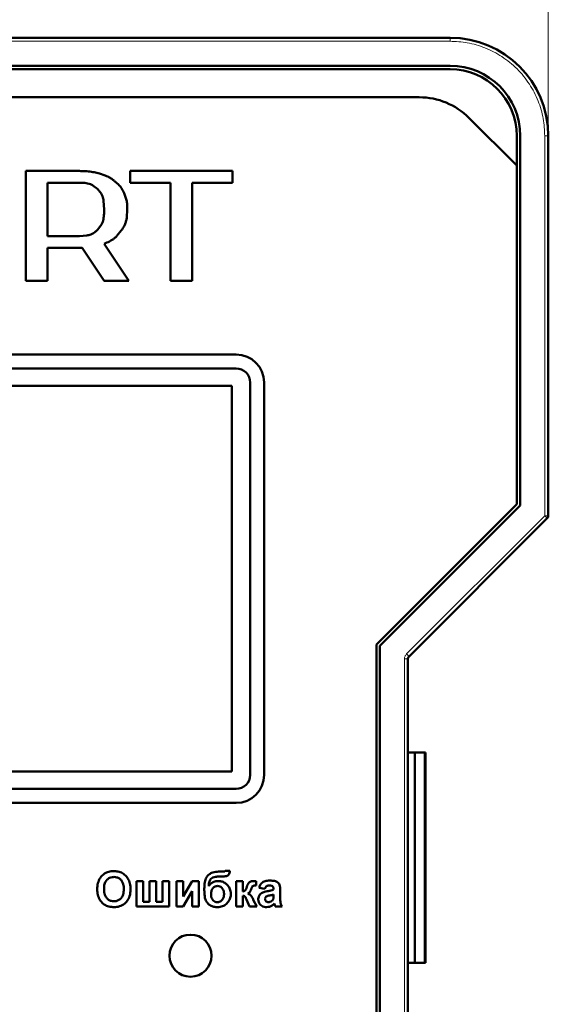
# Model space of a CAD drawing. Header units: millimetres. Extents: x 0 to 210, y 0 to 297.
# Tile 5 of 7: x 101 to 139, y 168 to 239. Entities that reach past the tile are written whole.
import ezdxf

# ---------------------------------------------------------------- set-up
doc = ezdxf.new("R2010")
doc.units = ezdxf.units.MM
doc.styles.add('SLDTEXTSTYLE0', font='TXT', dxfattribs={"width": 0.7, "bigfont": 'bigfont'})
doc.styles.add('SLDTEXTSTYLE1', font='TXT', dxfattribs={"width": 0.7})
doc.dimstyles.new('SLDDIMSTYLE0', dxfattribs={"dimtxt": 5, "dimasz": 5, "dimexe": 0, "dimexo": 0.0625, "dimgap": 1.25, "dimtad": 2, "dimdec": 1, "dimrnd": 1e-09, "dimzin": 12, "dimdsep": 46, "dimtxsty": 'SLDTEXTSTYLE1', "dimsah": 1, "dimcen": 0.09, "dimadec": 0, "dimazin": 3, "dimtfac": 1, "dimtdec": 3, "dimtofl": 0, "dimtmove": 0, "dimatfit": 3, "dimfxl": 0, "dimfrac": 2, "dimtolj": 1, "dimtzin": 12, "dimarcsym": 0})

# ---------------------------------------------------------------- blocks, each defined once
blk = doc.blocks.new('_D')
at = {"color": 7, "linetype": 'Continuous', "lineweight": 0}
for p, q in [((43.765, 230.329), (43.765, 256.32)), ((138.765, 230.329), (138.765, 256.32)), ((43.765, 255.32), (138.765, 255.32))]:
    blk.add_line(p, q, dxfattribs=at)
at = {"color": 7, "linetype": 'Continuous', "lineweight": 18}
for points in [[(43.765, 255.32), (48.765, 254.55), (48.765, 256.089)], [(138.765, 255.32), (133.765, 256.089), (133.765, 254.55)]]:
    blk.add_solid(points, dxfattribs=at)
at = {"color": 7, "linetype": 'Continuous', "lineweight": 18, "insert": (89.311, 261.765), "char_height": 5, "attachment_point": 1, "style": 'SLDTEXTSTYLE0'}
blk.add_mtext('Ш', dxfattribs=at)

msp = doc.modelspace()

# ---------------------------------------------------------------- linework, layer by layer
at = {"color": 7, "linetype": 'Continuous', "lineweight": 50}
for p, q in [((131.765, 237.319), (50.765, 237.319)), ((50.765, 235.319), (131.765, 235.319)), ((131.765, 235.069), (50.765, 235.069)), ((52.958, 233.069), (129.573, 233.069)), ((133.109, 231.605), (136.515, 228.198)), ((136.515, 228.198), (136.515, 230.319)), ((136.765, 230.319), (136.765, 203.931)), ((138.765, 203.206), (138.765, 230.319)), ((101.516, 227.811), (101.516, 219.978)), ((105.35, 227.811), (101.516, 227.811)), ((107.188, 227.489), (106.782, 227.627)), ((116.265, 227.811), (108.971, 227.811)), ((108.971, 227.811), (108.971, 226.972)), ((116.265, 226.972), (116.265, 227.811)), ((136.515, 204.034), (136.515, 228.198)), ((103.06, 226.972), (105.35, 226.972)), ((103.06, 223.167), (103.06, 226.972)), ((108.127, 226.841), (107.852, 227.089)), ((108.971, 226.972), (111.846, 226.972)), ((111.846, 226.972), (111.846, 219.978)), ((113.391, 226.972), (116.265, 226.972)), ((113.391, 219.978), (113.391, 226.972)), ((106.312, 226.778), (106.649, 226.507)), ((108.66, 225.877), (108.524, 226.228)), ((107.069, 225.676), (107.107, 225.07)), ((108.723, 224.496), (108.758, 225.07)), ((106.917, 223.983), (106.649, 223.631)), ((108.017, 223.173), (108.332, 223.559)), ((105.35, 223.167), (103.06, 223.167)), ((105.879, 223.206), (105.35, 223.167)), ((103.06, 219.978), (103.06, 222.328)), ((103.06, 222.328), (105.542, 222.328)), ((105.542, 222.328), (107.107, 219.978)), ((108.865, 219.978), (107.107, 222.618)), ((101.516, 219.978), (103.06, 219.978)), ((107.107, 219.978), (108.865, 219.978)), ((111.846, 219.978), (113.391, 219.978)), ((116.515, 214.719), (66.015, 214.719)), ((66.015, 213.719), (116.515, 213.719)), ((116.215, 212.469), (66.315, 212.469)), ((116.215, 184.969), (116.215, 212.469)), ((117.515, 212.719), (117.515, 184.719)), ((118.515, 184.719), (118.515, 212.719)), ((126.515, 194.034), (136.515, 204.034)), ((136.765, 203.931), (126.765, 193.931)), ((128.839, 193.175), (138.692, 203.029)), ((126.515, 163.605), (126.515, 194.034)), ((126.765, 193.931), (126.765, 163.708)), ((128.765, 164.64), (128.765, 192.999)), ((129.265, 186.319), (128.765, 186.319)), ((129.265, 171.319), (129.265, 186.319)), ((129.91, 186.319), (129.265, 186.319)), ((130.01, 186.319), (129.91, 186.319)), ((130.01, 171.319), (130.01, 186.319)), ((66.315, 184.969), (116.215, 184.969)), ((116.515, 183.719), (66.015, 183.719)), ((66.015, 182.719), (116.515, 182.719)), ((115.612, 177.819), (115.362, 177.819)), ((116.073, 177.883), (115.752, 177.883)), ((109.406, 177.146), (109.406, 175.319)), ((109.887, 177.146), (109.406, 177.146)), ((109.887, 175.672), (109.887, 177.146)), ((110.816, 177.146), (110.336, 177.146)), ((110.336, 177.146), (110.336, 175.672)), ((110.816, 175.672), (110.816, 177.146)), ((111.746, 177.146), (111.265, 177.146)), ((111.265, 177.146), (111.265, 175.672)), ((111.746, 175.319), (111.746, 177.146)), ((112.259, 177.146), (112.259, 175.319)), ((112.739, 177.146), (112.259, 177.146)), ((112.739, 176.044), (112.739, 177.146)), ((113.38, 177.146), (112.739, 176.044)), ((113.861, 177.146), (113.38, 177.146)), ((113.861, 175.319), (113.861, 177.146)), ((115.294, 177.467), (115.358, 177.467)), ((117.002, 177.146), (116.521, 177.146)), ((116.521, 177.146), (116.521, 175.319)), ((117.002, 176.409), (117.002, 177.146)), ((117.934, 176.826), (117.932, 177.138)), ((112.739, 175.319), (113.38, 176.423)), ((113.38, 176.423), (113.38, 175.319)), ((118.156, 176.666), (118.573, 176.601)), ((119.182, 176.583), (119.182, 176.537)), ((119.662, 175.917), (119.662, 176.478)), ((110.336, 175.672), (109.887, 175.672)), ((111.265, 175.672), (110.816, 175.672)), ((117.002, 175.319), (117.002, 176.089)), ((117.252, 175.841), (117.459, 175.319)), ((117.996, 175.319), (117.74, 175.815)), ((119.182, 176.185), (119.182, 176.094)), ((109.406, 175.319), (111.746, 175.319)), ((112.259, 175.319), (112.739, 175.319)), ((113.38, 175.319), (113.861, 175.319)), ((116.521, 175.319), (117.002, 175.319)), ((117.459, 175.319), (117.996, 175.319)), ((119.31, 175.319), (119.791, 175.319)), ((128.765, 171.319), (129.265, 171.319)), ((129.265, 171.319), (129.91, 171.319)), ((129.91, 171.319), (130.01, 171.319))]:
    msp.add_line(p, q, dxfattribs=at)
at = {"color": 9, "linetype": 'Continuous', "lineweight": 18}
for p, q in [((131.765, 237.069), (50.765, 237.069)), ((131.765, 237.069), (131.765, 237.319)), ((138.515, 203.206), (138.515, 230.319)), ((138.515, 230.319), (138.765, 230.319)), ((128.662, 193.352), (138.515, 203.206)), ((138.515, 203.206), (138.765, 203.206)), ((138.692, 203.029), (138.515, 203.206)), ((128.662, 193.352), (128.839, 193.175)), ((128.515, 164.64), (128.515, 192.999)), ((128.515, 192.999), (128.765, 192.999)), ((129.91, 186.319), (129.91, 171.319))]:
    msp.add_line(p, q, dxfattribs=at)
at = {"color": 7, "linetype": 'Continuous', "lineweight": 50}
msp.add_circle((113.265, 171.819), 1.5, dxfattribs=at)
for centre, radius, start, end in [((131.765, 230.319), 7, 0, 90), ((131.765, 230.319), 5, 0, 90), ((131.765, 230.319), 4.75, 0, 90), ((129.573, 228.069), 5, 45, 90), ((116.515, 212.719), 2, 0, 90), ((116.515, 212.719), 1, 0, 90), ((138.515, 203.206), 0.25, 315, 0), ((129.015, 192.999), 0.25, 135, 180), ((116.515, 184.719), 2, 270, 0), ((116.515, 184.719), 1, 270, 0)]:
    msp.add_arc(centre, radius, start, end, dxfattribs=at)
at = {"color": 9, "linetype": 'Continuous', "lineweight": 18}
msp.add_open_spline([(138.515, 230.319), (138.494, 230.731), (138.448, 231.579), (138.073, 232.837), (137.45, 234.047), (136.572, 235.126), (135.493, 236.004), (134.283, 236.627), (133.025, 237.002), (132.177, 237.047), (131.765, 237.069)], degree=3, knots=[0, 0, 0, 0, 0.116516, 0.240011, 0.368641, 0.5, 0.631359, 0.759989, 0.883484, 1, 1, 1, 1], dxfattribs=at)
at = {"color": 7, "linetype": 'Continuous', "lineweight": 50}
for points, knots in [([(106.782, 227.627), (106.718, 227.644), (106.525, 227.697), (106.189, 227.759), (105.774, 227.804), (105.492, 227.808), (105.35, 227.811)], [0, 0, 0, 0, 0.138078, 0.414432, 0.706396, 1, 1, 1, 1]), ([(105.35, 226.972), (105.416, 226.971), (105.612, 226.969), (105.874, 226.946), (106.132, 226.88), (106.252, 226.813), (106.312, 226.778)], [0, 0, 0, 0, 0.20109, 0.588729, 0.790872, 1, 1, 1, 1]), ([(107.852, 227.089), (107.8, 227.131), (107.695, 227.213), (107.533, 227.324), (107.364, 227.418), (107.247, 227.465), (107.188, 227.489)], [0, 0, 0, 0, 0.256997, 0.514093, 0.755932, 1, 1, 1, 1]), ([(106.649, 226.507), (106.695, 226.459), (106.833, 226.312), (107.005, 226.037), (107.049, 225.79), (107.069, 225.676)], [0, 0, 0, 0, 0.211071, 0.637362, 1, 1, 1, 1]), ([(108.524, 226.228), (108.495, 226.288), (108.438, 226.409), (108.345, 226.573), (108.242, 226.719), (108.166, 226.801), (108.127, 226.841)], [0, 0, 0, 0, 0.272354, 0.544847, 0.771067, 1, 1, 1, 1]), ([(108.758, 225.07), (108.757, 225.136), (108.756, 225.305), (108.74, 225.578), (108.687, 225.776), (108.66, 225.877)], [0, 0, 0, 0, 0.245158, 0.619289, 1, 1, 1, 1]), ([(107.107, 225.07), (107.106, 225.003), (107.105, 224.803), (107.084, 224.469), (107.017, 224.166), (106.934, 224.016), (106.917, 223.983)], [0, 0, 0, 0, 0.179524, 0.538938, 0.900842, 1, 1, 1, 1]), ([(108.332, 223.559), (108.369, 223.614), (108.474, 223.769), (108.598, 224.003), (108.687, 224.266), (108.711, 224.419), (108.723, 224.496)], [0, 0, 0, 0, 0.194952, 0.547581, 0.771599, 1, 1, 1, 1]), ([(106.649, 223.631), (106.601, 223.585), (106.457, 223.445), (106.203, 223.271), (105.975, 223.225), (105.879, 223.206)], [0, 0, 0, 0, 0.223541, 0.674932, 1, 1, 1, 1]), ([(107.107, 222.618), (107.168, 222.644), (107.362, 222.725), (107.616, 222.851), (107.858, 223.016), (107.964, 223.12), (108.017, 223.173)], [0, 0, 0, 0, 0.186242, 0.585958, 0.791213, 1, 1, 1, 1]), ([(107.273, 177.753), (107.214, 177.723), (107.05, 177.638), (106.86, 177.44), (106.768, 177.263), (106.729, 177.19)], [0, 0, 0, 0, 0.251318, 0.689493, 1, 1, 1, 1]), ([(107.8, 177.851), (107.733, 177.849), (107.611, 177.845), (107.433, 177.813), (107.327, 177.773), (107.273, 177.753)], [0, 0, 0, 0, 0.371392, 0.682855, 1, 1, 1, 1]), ([(108.989, 176.566), (108.988, 176.633), (108.983, 176.834), (108.912, 177.154), (108.717, 177.487), (108.43, 177.721), (108.108, 177.837), (107.894, 177.847), (107.8, 177.851)], [0, 0, 0, 0, 0.101299, 0.305586, 0.491044, 0.676784, 0.856818, 1, 1, 1, 1]), ([(115.362, 177.819), (115.295, 177.818), (115.094, 177.813), (114.811, 177.76), (114.547, 177.61), (114.372, 177.382), (114.262, 177.034), (114.252, 176.758), (114.246, 176.598)], [0, 0, 0, 0, 0.1040237, 0.3137871, 0.4410688, 0.5690878, 0.7513955, 1, 1, 1, 1]), ([(115.453, 177.465), (115.52, 177.466), (115.646, 177.469), (115.804, 177.493), (115.924, 177.536), (116.001, 177.619), (116.054, 177.738), (116.066, 177.832), (116.073, 177.883)], [0, 0, 0, 0, 0.2323457, 0.4398215, 0.5537147, 0.6698962, 0.8209881, 1, 1, 1, 1]), ([(115.752, 177.883), (115.743, 177.871), (115.724, 177.845), (115.673, 177.823), (115.635, 177.821), (115.612, 177.819)], [0, 0, 0, 0, 0.291708, 0.588179, 1, 1, 1, 1]), ([(106.729, 177.19), (106.706, 177.127), (106.657, 176.995), (106.624, 176.779), (106.62, 176.63), (106.618, 176.554)], [0, 0, 0, 0, 0.308697, 0.651631, 1, 1, 1, 1]), ([(107.098, 176.571), (107.1, 176.638), (107.105, 176.806), (107.164, 177.045), (107.307, 177.253), (107.486, 177.38), (107.662, 177.43), (107.769, 177.433), (107.806, 177.435)], [0, 0, 0, 0, 0.158617, 0.400864, 0.573059, 0.745486, 0.912985, 1, 1, 1, 1]), ([(107.806, 177.435), (107.873, 177.431), (108.008, 177.422), (108.2, 177.338), (108.356, 177.194), (108.475, 176.963), (108.506, 176.748), (108.508, 176.605), (108.509, 176.578)], [0, 0, 0, 0, 0.1602922, 0.3219224, 0.4907614, 0.6575692, 0.9338827, 1, 1, 1, 1]), ([(114.566, 176.775), (114.569, 176.841), (114.574, 176.975), (114.616, 177.16), (114.715, 177.306), (114.857, 177.412), (115.06, 177.46), (115.211, 177.464), (115.294, 177.467)], [0, 0, 0, 0, 0.170833, 0.342689, 0.477544, 0.612291, 0.788474, 1, 1, 1, 1]), ([(115.26, 177.146), (115.194, 177.143), (115.041, 177.136), (114.813, 177.052), (114.652, 176.911), (114.587, 176.807), (114.566, 176.775)], [0, 0, 0, 0, 0.242715, 0.554839, 0.860812, 1, 1, 1, 1]), ([(116.137, 176.22), (116.133, 176.287), (116.124, 176.454), (116.019, 176.709), (115.831, 176.938), (115.592, 177.098), (115.392, 177.143), (115.281, 177.146), (115.26, 177.146)], [0, 0, 0, 0, 0.1423, 0.354009, 0.573292, 0.764241, 0.955763, 1, 1, 1, 1]), ([(115.358, 177.467), (115.366, 177.467), (115.381, 177.466), (115.413, 177.466), (115.437, 177.465), (115.453, 177.465)], [0, 0, 0, 0, 0.2500042, 0.5000093, 1, 1, 1, 1]), ([(117.473, 177.073), (117.449, 177.05), (117.398, 177.002), (117.335, 176.886), (117.301, 176.795), (117.28, 176.737)], [0, 0, 0, 0, 0.256986, 0.528182, 1, 1, 1, 1]), ([(117.749, 177.146), (117.716, 177.145), (117.656, 177.143), (117.561, 177.122), (117.506, 177.091), (117.473, 177.073)], [0, 0, 0, 0, 0.345727, 0.621036, 1, 1, 1, 1]), ([(117.932, 177.138), (117.915, 177.139), (117.882, 177.141), (117.821, 177.145), (117.777, 177.146), (117.749, 177.146)], [0, 0, 0, 0, 0.273959, 0.547919, 1, 1, 1, 1]), ([(118.92, 177.178), (118.854, 177.176), (118.692, 177.171), (118.467, 177.113), (118.284, 176.958), (118.198, 176.804), (118.166, 176.698), (118.156, 176.666)], [0, 0, 0, 0, 0.199112, 0.484676, 0.670105, 0.89787, 1, 1, 1, 1]), ([(119.662, 176.478), (119.661, 176.545), (119.658, 176.678), (119.634, 176.86), (119.541, 177.006), (119.408, 177.1), (119.195, 177.173), (119.029, 177.176), (118.92, 177.178)], [0, 0, 0, 0, 0.166246, 0.33334, 0.447204, 0.586985, 0.732154, 1, 1, 1, 1]), ([(106.618, 176.554), (106.619, 176.488), (106.625, 176.286), (106.698, 175.967), (106.896, 175.64), (107.182, 175.412), (107.502, 175.301), (107.713, 175.292), (107.807, 175.287)], [0, 0, 0, 0, 0.102074, 0.307977, 0.492555, 0.677222, 0.856714, 1, 1, 1, 1]), ([(107.806, 175.704), (107.739, 175.709), (107.604, 175.718), (107.413, 175.809), (107.252, 175.959), (107.127, 176.205), (107.1, 176.421), (107.099, 176.557), (107.098, 176.571)], [0, 0, 0, 0, 0.15971, 0.320429, 0.491074, 0.67705, 0.96629, 1, 1, 1, 1]), ([(108.509, 176.578), (108.507, 176.511), (108.501, 176.323), (108.431, 176.062), (108.257, 175.852), (108.069, 175.737), (107.909, 175.707), (107.822, 175.704), (107.806, 175.704)], [0, 0, 0, 0, 0.1585903, 0.4472388, 0.6203806, 0.7935748, 0.9612953, 1, 1, 1, 1]), ([(107.807, 175.287), (107.874, 175.29), (108.076, 175.296), (108.401, 175.394), (108.708, 175.637), (108.922, 175.992), (108.985, 176.317), (108.989, 176.521), (108.989, 176.566)], [0, 0, 0, 0, 0.101986, 0.308793, 0.506227, 0.687491, 0.931082, 1, 1, 1, 1]), ([(114.246, 176.598), (114.247, 176.531), (114.249, 176.317), (114.269, 176.008), (114.378, 175.685), (114.562, 175.477), (114.803, 175.34), (115.015, 175.291), (115.144, 175.288), (115.177, 175.287)], [0, 0, 0, 0, 0.108438, 0.349197, 0.500393, 0.652655, 0.789788, 0.946106, 1, 1, 1, 1]), ([(114.727, 176.218), (114.73, 176.285), (114.738, 176.42), (114.821, 176.605), (114.95, 176.731), (115.081, 176.787), (115.158, 176.792), (115.189, 176.794)], [0, 0, 0, 0, 0.2446409, 0.4916566, 0.7209487, 0.8855354, 1, 1, 1, 1]), ([(115.189, 176.794), (115.245, 176.788), (115.356, 176.777), (115.5, 176.673), (115.61, 176.517), (115.652, 176.353), (115.655, 176.248), (115.656, 176.216)], [0, 0, 0, 0, 0.199338, 0.400664, 0.61964, 0.881803, 1, 1, 1, 1]), ([(117.28, 176.737), (117.257, 176.674), (117.225, 176.585), (117.172, 176.48), (117.11, 176.433), (117.052, 176.416), (117.014, 176.411), (117.002, 176.409)], [0, 0, 0, 0, 0.432635, 0.616007, 0.747523, 0.923299, 1, 1, 1, 1]), ([(117.356, 176.257), (117.386, 176.273), (117.456, 176.31), (117.536, 176.423), (117.57, 176.515), (117.589, 176.566)], [0, 0, 0, 0, 0.25365, 0.595085, 1, 1, 1, 1]), ([(117.589, 176.566), (117.599, 176.598), (117.617, 176.653), (117.65, 176.726), (117.676, 176.771), (117.696, 176.787), (117.699, 176.79)], [0, 0, 0, 0, 0.396996, 0.692239, 0.950594, 1, 1, 1, 1]), ([(117.699, 176.79), (117.714, 176.797), (117.758, 176.818), (117.839, 176.824), (117.902, 176.825), (117.934, 176.826)], [0, 0, 0, 0, 0.210676, 0.601608, 1, 1, 1, 1]), ([(118.731, 176.417), (118.666, 176.403), (118.525, 176.371), (118.335, 176.303), (118.194, 176.177), (118.115, 176.03), (118.094, 175.911), (118.092, 175.845), (118.092, 175.835)], [0, 0, 0, 0, 0.209674, 0.45611, 0.62433, 0.792297, 0.968452, 1, 1, 1, 1]), ([(118.573, 176.601), (118.588, 176.64), (118.612, 176.704), (118.675, 176.776), (118.761, 176.82), (118.83, 176.823), (118.872, 176.826)], [0, 0, 0, 0, 0.305481, 0.497369, 0.690436, 1, 1, 1, 1]), ([(119.182, 176.537), (119.118, 176.515), (119.013, 176.479), (118.861, 176.444), (118.774, 176.426), (118.731, 176.417)], [0, 0, 0, 0, 0.429681, 0.71467, 1, 1, 1, 1]), ([(118.872, 176.826), (118.941, 176.825), (119.029, 176.823), (119.121, 176.771), (119.158, 176.722), (119.179, 176.657), (119.181, 176.608), (119.182, 176.583)], [0, 0, 0, 0, 0.4409117, 0.5599399, 0.679608, 0.8356965, 1, 1, 1, 1]), ([(115.184, 175.64), (115.129, 175.646), (115.018, 175.658), (114.886, 175.755), (114.79, 175.883), (114.735, 176.041), (114.729, 176.158), (114.727, 176.218)], [0, 0, 0, 0, 0.199565, 0.400322, 0.576132, 0.780174, 1, 1, 1, 1]), ([(115.177, 175.287), (115.244, 175.29), (115.418, 175.298), (115.685, 175.391), (115.924, 175.597), (116.09, 175.861), (116.134, 176.084), (116.137, 176.204), (116.137, 176.22)], [0, 0, 0, 0, 0.1343778, 0.3494962, 0.553521, 0.7581713, 0.9671766, 1, 1, 1, 1]), ([(115.656, 176.216), (115.652, 176.148), (115.645, 176.013), (115.564, 175.838), (115.448, 175.716), (115.318, 175.65), (115.228, 175.643), (115.184, 175.64)], [0, 0, 0, 0, 0.242101, 0.486689, 0.67857, 0.840063, 1, 1, 1, 1]), ([(117.002, 176.089), (117.037, 176.086), (117.091, 176.083), (117.167, 176.026), (117.209, 175.94), (117.238, 175.872), (117.252, 175.841)], [0, 0, 0, 0, 0.265504, 0.413972, 0.72829, 1, 1, 1, 1]), ([(117.722, 175.85), (117.693, 175.91), (117.635, 176.03), (117.516, 176.183), (117.405, 176.234), (117.356, 176.257)], [0, 0, 0, 0, 0.3560837, 0.7148688, 1, 1, 1, 1]), ([(117.74, 175.815), (117.739, 175.818), (117.736, 175.823), (117.73, 175.835), (117.725, 175.844), (117.722, 175.85)], [0, 0, 0, 0, 0.250043, 0.500094, 1, 1, 1, 1]), ([(118.092, 175.835), (118.098, 175.767), (118.109, 175.641), (118.204, 175.48), (118.337, 175.364), (118.507, 175.297), (118.628, 175.291), (118.69, 175.287)], [0, 0, 0, 0, 0.222319, 0.411804, 0.601009, 0.795937, 1, 1, 1, 1]), ([(118.573, 175.875), (118.575, 175.899), (118.58, 175.946), (118.617, 176.001), (118.648, 176.026), (118.661, 176.036)], [0, 0, 0, 0, 0.370992, 0.746266, 1, 1, 1, 1]), ([(118.824, 175.64), (118.79, 175.643), (118.729, 175.648), (118.653, 175.695), (118.602, 175.754), (118.576, 175.818), (118.574, 175.858), (118.573, 175.875)], [0, 0, 0, 0, 0.263878, 0.473917, 0.683179, 0.866416, 1, 1, 1, 1]), ([(118.661, 176.036), (118.7, 176.053), (118.784, 176.091), (118.962, 176.125), (119.096, 176.161), (119.182, 176.185)], [0, 0, 0, 0, 0.234051, 0.508172, 1, 1, 1, 1]), ([(119.057, 175.721), (119.033, 175.706), (118.991, 175.678), (118.912, 175.647), (118.857, 175.643), (118.824, 175.64)], [0, 0, 0, 0, 0.335472, 0.604358, 1, 1, 1, 1]), ([(119.164, 175.872), (119.159, 175.856), (119.148, 175.825), (119.114, 175.772), (119.079, 175.741), (119.057, 175.721)], [0, 0, 0, 0, 0.2660839, 0.514485, 1, 1, 1, 1]), ([(119.182, 176.094), (119.181, 176.061), (119.181, 176.007), (119.177, 175.932), (119.168, 175.892), (119.164, 175.872)], [0, 0, 0, 0, 0.447478, 0.722712, 1, 1, 1, 1]), ([(119.791, 175.319), (119.759, 175.379), (119.702, 175.488), (119.664, 175.693), (119.663, 175.832), (119.662, 175.917)], [0, 0, 0, 0, 0.3237624, 0.5912299, 1, 1, 1, 1]), ([(118.69, 175.287), (118.757, 175.292), (118.892, 175.302), (119.086, 175.39), (119.192, 175.484), (119.247, 175.533)], [0, 0, 0, 0, 0.321929, 0.645532, 1, 1, 1, 1]), ([(119.247, 175.533), (119.249, 175.528), (119.252, 175.518), (119.258, 175.498), (119.262, 175.483), (119.264, 175.473)], [0, 0, 0, 0, 0.250122, 0.500258, 1, 1, 1, 1]), ([(119.264, 175.473), (119.269, 175.457), (119.278, 175.423), (119.292, 175.371), (119.304, 175.337), (119.31, 175.319)], [0, 0, 0, 0, 0.312676, 0.656202, 1, 1, 1, 1])]:
    msp.add_open_spline(points, degree=3, knots=knots, dxfattribs=at)
at = {"color": 9, "linetype": 'Continuous', "lineweight": 18}
msp.add_open_spline([(128.515, 192.999), (128.522, 193.065), (128.536, 193.197), (128.62, 193.301), (128.662, 193.352)], degree=3, dxfattribs=at)

# ---------------------------------------------------------------- dimensions: what is measured, and where the dimension line sits
at = {"color": 7, "linetype": 'Continuous', "lineweight": 18}
dim = msp.add_linear_dim(base=(138.765, 255.32), p1=(43.765, 230.319), p2=(138.765, 230.319), text='Ш', dimstyle='SLDDIMSTYLE0', dxfattribs=at)
dim.commit()
dim.dimension.update_dxf_attribs({"geometry": '_D', "text_midpoint": (91.265, 255.32), "dimtype": 160})

doc.saveas('drawing.dxf')
